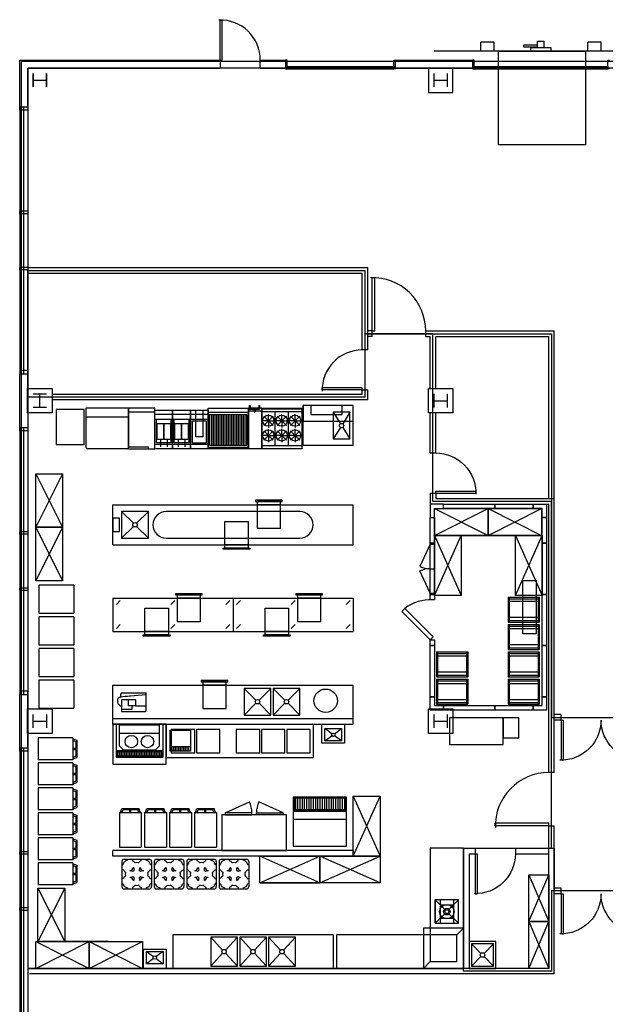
# Model space of a CAD drawing. Header units: inches. Extents: x -79 to 3853, y -268 to 2165.
# Tile 4 of 14: x -7 to 518, y 1244 to 2129. Entities that reach past the tile are written whole.
import ezdxf

# ---------------------------------------------------------------- set-up
doc = ezdxf.new("R2010")
doc.units = ezdxf.units.IN
doc.header["$MEASUREMENT"] = 0
doc.layers.get('0').update_dxf_attribs({"linetype": 'CONTINUOUS'})
for name, color, linetype in [('A-GLAZ', 8, 'CONTINUOUS'), ('A-WALL', 7, 'CONTINUOUS'), ('I-DOOR', 9, 'CONTINUOUS'), ('I-EQPM', 8, 'CONTINUOUS'), ('I-WALL', 8, 'CONTINUOUS'), ('S-COLS', 7, 'CONTINUOUS'), ('triGrossAreaLayer', 7, 'CONTINUOUS'), ('triLabelLayer', 7, 'CONTINUOUS'), ('triMeasuredGrossAreaLayer', 7, 'CONTINUOUS'), ('triSpaceLayer', 7, 'CONTINUOUS')]:
    doc.layers.add(name, color=color, linetype=linetype)
doc.styles.add('FDC_SPC', font='ROMANS.SHX', dxfattribs={"height": 12})

# ---------------------------------------------------------------- blocks, each defined once
blk = doc.blocks.new('OB-GRATE')
for q in [(1.76, 10.32), (6.01, 12.07), (10.25, 10.32), (0.01, 6.07), (1.76, 1.83), (12.01, 6.07), (6.01, 0.07), (10.25, 1.83)]:
    blk.add_line((6.01, 6.07), q)
blk = doc.blocks.new('B-610')
for p, q in [((3.04, 6.51), (3.79, 6.51)), ((3.04, 6.51), (3.04, 3.26)), ((3.04, 3.26), (7.34, 3.26)), ((3.79, 6.51), (3.79, 3.76)), ((3.79, 3.76), (11.54, 3.76)), ((7.34, 3.26), (7.34, 0.51)), ((7.34, 0.51), (7.99, 0.51)), ((7.99, 3.26), (7.99, 0.51)), ((7.99, 3.26), (12.29, 3.26)), ((11.54, 6.51), (11.54, 3.76)), ((11.54, 6.51), (12.29, 6.51)), ((12.29, 6.51), (12.29, 3.26))]:
    blk.add_line(p, q)
blk = doc.blocks.new('SPREADER')
for p, q in [((0, 0), (0, 36.875)), ((0, 36.875), (12, 36.875)), ((12, 36.875), (12, 0)), ((0, 34.25), (12, 34.25)), ((12, 0), (0, 0))]:
    blk.add_line(p, q)
blk = doc.blocks.new('60B')
for p, q in [((0, 0), (0, 36.625)), ((0, 36.625), (36, 36.625)), ((0, 36), (36, 36)), ((36, 36.625), (36, 0)), ((0, 33.625), (36, 33.625)), ((12, 3.125), (12, 33.625)), ((24, 3.125), (24, 33.625)), ((0, 3.125), (36, 3.125)), ((36, 0), (0, 0))]:
    blk.add_line(p, q)
for centre in [(6, 25.375), (18, 25.375), (30, 25.375), (6, 12.125), (18, 12.125), (30, 12.125)]:
    blk.add_circle(centre, 5.016)
blk = doc.blocks.new('23PANEL')
blk.add_lwpolyline([(0, 0), (0, 23), (4, 23), (4, 0)], close=True)
blk = doc.blocks.new('CORNER')
blk.add_lwpolyline([(0, 12), (4, 12), (4, 4), (12, 4), (12, 0), (0, 0), (0, 12)])
blk = doc.blocks.new('46PANEL')
blk.add_lwpolyline([(0, 0), (0, 46), (4, 46), (4, 0)], close=True)
blk = doc.blocks.new('SHELVING')
for p, q in [((0, 0), (12, 12)), ((0, 12), (12, 0))]:
    blk.add_line(p, q)
blk.add_lwpolyline([(0, 0), (0, 12), (12, 12), (12, 0)], close=True)
blk = doc.blocks.new('34PANEL')
blk.add_lwpolyline([(0, 0), (0, 4), (34.5, 4), (34.5, 0)], close=True)
blk = doc.blocks.new('RD78N')
for p, q in [((1, 0), (1, -28)), ((23.375, 0), (1, 0)), ((23.375, 0), (23.375, -28)), ((23.375, -1), (1, -1)), ((2.5, -1), (2.5, -27)), ((5, -27), (5, -1)), ((19.375, -27), (19.375, -1)), ((21.875, -1), (21.875, -27)), ((23.375, -27), (1, -27)), ((23.375, -28), (1, -28))]:
    blk.add_line(p, q)
blk = doc.blocks.new('BLOWCOIL')
blk.add_lwpolyline([(6, -24), (6, 24), (18, 24), (18, -24)], close=True)
blk = doc.blocks.new('DRAWER')
for points in [[(0, 21), (21, 21), (21, 0), (0, 0)], [(0, 0), (21, 0), (21, -3), (0, -3)], [(-1.5, -3), (22.5, -3), (22.5, -4), (-1.5, -4)]]:
    blk.add_lwpolyline(points, close=True)
blk = doc.blocks.new('46-36-R')
for points in [[(29, 0), (24, 0), (24, 4), (29, 4)], [(39.54, -25.46), (36.72, -22.63), (62.17, 2.83), (65, 0)], [(65, 4), (70, 4), (70, 0), (65, 0)]]:
    blk.add_lwpolyline(points, close=True)
blk.add_arc((65.13, -0.17), 36.22, 176.09882, 218.31185)
blk = doc.blocks.new('FRYDUMP')
for p, q in [((-16, 0), (0, 0)), ((-16, -35), (-16, 0)), ((0, 0), (0, -35)), ((0, -4), (-16, -4)), ((0, -8.5), (-16, -8.5)), ((0, -31), (-16, -31)), ((0, -35), (-16, -35))]:
    blk.add_line(p, q)
for points in [[(-11, -24), (-11, 0), (-5, 0), (-5, -24)], [(-14, -29.86), (-14, -9.86), (-2, -9.86), (-2, -29.86)]]:
    blk.add_lwpolyline(points, close=True)
blk = doc.blocks.new('BASKETS')
for p, q in [((-11, -26.35), (-11, -33.11)), ((-5, -26.35), (-5, -33.11))]:
    blk.add_line(p, q)
for points in [[(-14, -26.35), (-14, -12.2), (-8, -12.2), (-8, -26.35)], [(-8, -26.35), (-8, -12.2), (-2, -12.2), (-2, -26.35)]]:
    blk.add_lwpolyline(points, close=True)
blk = doc.blocks.new('24CGM200')
for p, q in [((0, 0), (0, 37)), ((0, 37), (23.62, 37)), ((23.62, 0), (23.62, 37)), ((0, 33.5), (23.62, 33.5)), ((0, 1.87), (18.11, 1.87)), ((0, 0), (23.62, 0)), ((18.11, 0), (18.11, 1.87))]:
    blk.add_line(p, q)
blk = doc.blocks.new('2FRYER')
for p, q in [((-32, 0), (-16, 0)), ((-32, -35), (-32, 0)), ((-16, 0), (0, 0)), ((-16, -35), (-16, 0)), ((-16, 0), (-16, -35)), ((0, 0), (0, -35)), ((-16, -4), (-32, -4)), ((-16, -8.5), (-32, -8.5)), ((-30.5, -29.5), (-30.5, -8.5)), ((-17.5, -8.5), (-17.5, -29.5)), ((0, -4), (-16, -4)), ((0, -8.5), (-16, -8.5)), ((-14.5, -29.5), (-14.5, -8.5)), ((-1.5, -8.5), (-1.5, -29.5)), ((-16, -31), (-32, -31)), ((-16, -35), (-32, -35)), ((-17.5, -29.5), (-30.5, -29.5)), ((0, -31), (-16, -31)), ((0, -35), (-16, -35)), ((-1.5, -29.5), (-14.5, -29.5))]:
    blk.add_line(p, q)
blk = doc.blocks.new('PORTPROF')
for p, q in [((25.19, 0), (0, 0)), ((0, 0), (0, -31.62)), ((25.19, -31.62), (25.19, 0)), ((25.19, -31.62), (0, -31.62))]:
    blk.add_line(p, q)
blk = doc.blocks.new('DFG-102')
for p, q in [((0.06, 1.06), (0.06, 36.94)), ((0.06, 36.94), (38.19, 36.94)), ((38.19, 36.94), (38.19, 1.06)), ((0.06, 28.81), (38.19, 28.81)), ((37.19, 0.06), (1.06, 0.06))]:
    blk.add_line(p, q)
for centre, start, end in [((1.06, 1.06), 180, 270), ((37.19, 1.06), 270, 0)]:
    blk.add_arc(centre, 1, start, end)
blk = doc.blocks.new('BRLRGRID')
for p, q in [((0.1, 27.93), (0.1, 0.21)), ((1.6, 27.93), (1.6, 0.21)), ((3.1, 27.93), (3.1, 0.21)), ((4.6, 27.93), (4.6, 0.21)), ((6.1, 27.93), (6.1, 0.21)), ((7.6, 27.93), (7.6, 0.21)), ((9.1, 27.93), (9.1, 0.21)), ((10.6, 27.93), (10.6, 0.21)), ((12.1, 27.93), (12.1, 0.21)), ((13.6, 27.93), (13.6, 0.21)), ((15.1, 27.93), (15.1, 0.21)), ((16.6, 27.93), (16.6, 0.21)), ((18.1, 27.93), (18.1, 0.21)), ((19.6, 27.93), (19.6, 0.21)), ((21.1, 27.93), (21.1, 0.21)), ((22.6, 27.93), (22.6, 0.21)), ((24.1, 27.93), (24.1, 0.21)), ((25.6, 27.93), (25.6, 0.21)), ((27.1, 27.93), (27.1, 0.21)), ((28.6, 27.93), (28.6, 0.21)), ((30.1, 27.93), (30.1, 0.21)), ((31.6, 27.93), (31.6, 0.21))]:
    blk.add_line(p, q)
blk = doc.blocks.new('BROILER')
for p, q in [((0, 0), (0, 36.62)), ((0, 36.62), (36, 36.62)), ((36, 36.62), (36, 0)), ((36, 32.75), (0, 32.75)), ((0, 1.71), (36, 1.71)), ((36, 0), (0, 0))]:
    blk.add_line(p, q)
blk.add_lwpolyline([(1.39, 3.2), (1.39, 30.92), (34.51, 30.92), (34.51, 3.2)], close=True)
blk = doc.blocks.new('303-6')
for radius in [6.5, 1.75]:
    blk.add_circle((0, 0), radius)
blk = doc.blocks.new('HANDSINK')
for points in [[(0, -17.125), (0, 0), (20.375, 0), (20.375, -17.125)], [(2.6875, -15.125), (2.6875, -4.125), (17.6875, -4.125), (17.6875, -15.125)]]:
    blk.add_lwpolyline(points, close=True)
blk = doc.blocks.new('PCD11A')
for p, q in [((2, 0), (24.62, 0)), ((0, -2), (0, -24.62)), ((0, -4.93), (0.94, -4.93)), ((4.93, -0.94), (4.93, 0)), ((9.43, -1.31), (9.43, 0)), ((11.99, -3.31), (11.73, -3.31)), ((14.89, -3.31), (14.63, -3.31)), ((17.19, -1.31), (17.19, 0)), ((21.69, -0.94), (21.69, 0)), ((26.62, -4.93), (25.68, -4.93)), ((26.62, -2), (26.62, -24.62)), ((1.31, -9.43), (0, -9.43)), ((1.31, -17.19), (0, -17.19)), ((3.31, -11.73), (3.31, -11.99)), ((3.31, -14.63), (3.31, -14.89)), ((9.77, -10.99), (10.98, -9.77)), ((9.78, -15.64), (10.98, -16.86)), ((16.84, -15.64), (15.64, -16.86)), ((16.85, -10.99), (15.65, -9.77)), ((23.31, -11.73), (23.31, -11.99)), ((23.31, -14.63), (23.31, -14.89)), ((25.32, -9.43), (26.62, -9.43)), ((25.32, -17.19), (26.62, -17.19)), ((0, -21.69), (0.94, -21.69)), ((4.93, -25.68), (4.93, -26.62)), ((9.43, -25.32), (9.43, -26.62)), ((11.99, -23.31), (11.73, -23.31)), ((14.89, -23.31), (14.63, -23.31)), ((17.19, -25.32), (17.19, -26.62)), ((21.69, -25.68), (21.69, -26.62)), ((26.62, -21.69), (25.68, -21.69)), ((2, -26.62), (24.62, -26.62))]:
    blk.add_line(p, q)
for centre, radius, start, end in [((2, -2), 2, 90, 180), ((24.62, -2), 2, 0, 90), ((6.73, -6.73), 6.06, 148.90558, 162.75204), ((3.9, -3.9), 2.38, 97.27198, 172.72802), ((6.73, -6.73), 6.06, 107.24796, 121.09442), ((7.1, -7.1), 3, 278.16027, 351.9213), ((6.73, -6.73), 6.06, 34.32138, 63.50839), ((10.64, -4.57), 3, 259.17706, 269.91949), ((13.31, -8.31), 2.75, 164.80404, 212.13104), ((13.31, -6.82), 3.75, 69.40066, 110.59934), ((19.9, -6.73), 6.06, 116.49161, 145.67862), ((13.32, -8.31), 2.75, 327.86896, 15.19596), ((15.99, -4.57), 3, 270.08051, 280.82294), ((19.52, -7.1), 3, 188.0787, 261.83973), ((19.9, -6.73), 6.06, 58.90558, 72.75204), ((22.72, -3.9), 2.38, 7.27198, 82.72802), ((19.9, -6.73), 6.06, 17.24796, 31.09442), ((6.73, -6.73), 6.06, 206.49161, 235.67862), ((6.73, -19.9), 6.06, 124.32138, 153.50839), ((6.82, -13.31), 3.75, 159.40066, 200.59934), ((4.58, -10.63), 3, 359.91949, 10.66192), ((4.58, -15.99), 3, 349.25757, 0), ((7.1, -19.52), 3, 7.99818, 81.75922), ((8.27, -13.29), 2.75, 56.97127, 104.58953), ((8.28, -13.33), 2.75, 255.32996, 302.94822), ((13.31, -18.32), 2.75, 147.78844, 195.11545), ((13.31, -18.33), 2.75, 344.96506, 32.29207), ((19.52, -19.52), 3, 98.32129, 172.08233), ((18.34, -13.33), 2.75, 237.1323, 284.75055), ((18.35, -13.29), 2.75, 75.41047, 123.02873), ((22.04, -15.98), 3, 180.08051, 190.82294), ((22.05, -10.63), 3, 169.33808, 180.08051), ((19.9, -6.73), 6.06, 304.32138, 333.50839), ((19.8, -13.31), 3.75, 339.40066, 20.59934), ((19.9, -19.9), 6.06, 26.49161, 55.67862), ((2, -24.62), 2, 180, 270), ((2, -24.62), 2, 180, 270), ((6.73, -19.9), 6.06, 197.24796, 211.09442), ((3.9, -22.72), 2.38, 187.27198, 262.72802), ((6.73, -19.9), 6.06, 238.90558, 252.75204), ((6.73, -19.9), 6.06, 296.49161, 325.67862), ((10.63, -22.05), 3, 90, 100.74243), ((13.31, -19.8), 3.75, 249.40066, 290.59934), ((19.9, -19.9), 6.06, 214.32138, 243.50839), ((16, -22.05), 3, 79.33808, 90.08051), ((19.9, -19.9), 6.06, 287.24796, 301.09442), ((22.72, -22.72), 2.38, 277.27198, 352.72802), ((24.62, -24.62), 2, 270, 0), ((24.62, -24.62), 2, 270, 0), ((24.62, -24.62), 2, 270, 0), ((19.9, -19.9), 6.06, 328.90558, 342.75204)]:
    blk.add_arc(centre, radius, start, end)
blk = doc.blocks.new('JUICE')
for p, q in [((0, 0), (0, 19)), ((0, 19), (18, 19)), ((18, 19), (18, 0)), ((18, 4), (0, 4)), ((18, 0), (0, 0))]:
    blk.add_line(p, q)
blk = doc.blocks.new('CBS62H')
for p, q in [((36.07, 0), (0, 0)), ((0, -18.32), (0, 0)), ((36.07, -7.38), (0, -7.38)), ((36.07, -18.32), (36.07, 0)), ((3.56, -21.89), (0, -18.32)), ((3.56, -21.89), (32.51, -21.89)), ((32.51, -21.89), (36.07, -18.32))]:
    blk.add_line(p, q)
for centre in [(10.82, -14.63), (25.26, -14.63)]:
    blk.add_circle(centre, 5.6)
blk = doc.blocks.new('1830CART')
for p, q in [((3.69, -19.69), (3.69, 0)), ((3.69, 0), (34.74, 0)), ((34.74, -19.69), (34.74, 0)), ((3.69, -0.87), (0, -2.15)), ((0, -17.54), (0, -2.15)), ((3.69, -2.33), (1, -3.26)), ((1, -9.34), (1, -3.26)), ((3.69, -18.81), (0, -17.54)), ((3.69, -9.34), (1, -9.34)), ((1, -16.43), (1, -10.34)), ((3.69, -10.34), (1, -10.34)), ((3.69, -17.36), (1, -16.43)), ((3.69, -19.69), (34.74, -19.69))]:
    blk.add_line(p, q)
blk = doc.blocks.new('1712')
for p, q in [((11.52, 1.61), (11.97, 1.61)), ((11.55, 1.61), (11.97, 1.61)), ((11.55, 1.61), (11.55, -0.04)), ((13.68, 3.39), (11.97, 1.61)), ((14.87, 3.64), (13.68, 3.39)), ((14.87, 3.64), (14.32, 3.53)), ((15.42, 3.69), (14.87, 3.64)), ((15.42, 3.69), (14.87, 3.64)), ((16.17, 3.69), (15.42, 3.69)), ((16.17, 3.69), (15.42, 3.69)), ((16.91, 3.6), (16.17, 3.69)), ((16.91, 3.6), (16.17, 3.69)), ((17.33, 3.49), (16.91, 3.6)), ((17.33, 3.49), (16.91, 3.6)), ((17.72, 3.34), (17.33, 3.49)), ((17.72, 3.34), (17.33, 3.49)), ((18.08, 3.13), (17.72, 3.34)), ((18.08, 3.13), (17.72, 3.34)), ((18.54, 2.64), (18.08, 3.13)), ((18.54, 2.64), (18.08, 3.13)), ((18.87, 2.01), (18.54, 2.64)), ((18.87, 2.01), (18.54, 2.64)), ((19.03, 1.51), (18.87, 2.01)), ((19.03, 1.51), (18.87, 2.01)), ((19.13, 1), (19.03, 1.51)), ((19.13, 1), (19.03, 1.51)), ((19.21, 0.49), (19.13, 1)), ((19.21, 0.49), (19.13, 1)), ((19.18, 0.73), (21.96, 0.73)), ((19.18, 0.73), (21.96, 0.73)), ((19.47, -1.27), (19.21, 0.49)), ((19.47, -1.27), (19.21, 0.49)), ((16.82, -0.04), (6.46, -0.04)), ((6.46, -0.04), (6.46, -21.52)), ((6.46, -6.35), (6.46, -21.52)), ((8.57, -0.04), (8.57, -9.4)), ((11.54, -6.2), (16.82, -6.2)), ((11.54, -12.81), (11.54, -6.2)), ((16.82, -12.81), (16.82, -0.04)), ((19.73, -3.27), (19.47, -1.27)), ((19.73, -3.27), (19.47, -1.27)), ((19.96, -5.27), (19.73, -3.27)), ((19.96, -5.27), (19.73, -3.27)), ((20.17, -7.27), (19.96, -5.27)), ((20.17, -7.27), (19.96, -5.27)), ((20.23, -7.96), (20.17, -7.27)), ((20.23, -7.96), (20.17, -7.27)), ((20.47, -11.19), (20.23, -7.96)), ((21.3, -22.03), (20.23, -7.96)), ((23.08, -0.4), (23.08, -22.03)), ((8.57, -9.4), (11.54, -9.4)), ((11.54, -12.81), (16.82, -12.81)), ((11.54, -12.81), (11.54, -21.68)), ((11.54, -12.81), (11.54, -22.03)), ((6.96, -22.03), (22.96, -22.03)), ((6.96, -22.03), (23.08, -22.03))]:
    blk.add_line(p, q)
for centre, radius, start, end in [((21.96, -0.4), 1.12, 0, 90), ((21.96, -0.4), 1.12, 0, 90), ((6.96, -21.52), 0.504, 180, 270), ((6.96, -21.52), 0.504, 180, 270)]:
    blk.add_arc(centre, radius, start, end)
blk = doc.blocks.new('DR1H90')
for p, q in [((-0.5, 0), (-0.5, 1)), ((-0.5, 1), (-0.45, 1)), ((-0.45, 0), (-0.45, 1)), ((-0.5, 0), (-0.45, 0))]:
    blk.add_line(p, q)
blk.add_arc((-0.5, 0), 1, 0, 91.707)
blk = doc.blocks.new('DR2H90')
for p, q in [((-0.5, 0), (-0.5, 0.5)), ((-0.484375, 0.5), (-0.475, 0.5)), ((-0.475, 0), (-0.475, 0.5)), ((0.475, 0), (0.475, 0.5)), ((0.484375, 0.5), (0.475, 0.5)), ((0.5, 0), (0.5, 0.5)), ((-0.5, 0), (-0.475, 0)), ((0.5, 0), (0.475, 0))]:
    blk.add_line(p, q)
for centre, start, end in [((-0.5, 0), 0, 91.7069849), ((0.5, 0), 88.2930151, 180)]:
    blk.add_arc(centre, 0.5, start, end)
blk = doc.blocks.new('TRUCKRST')
for p, q in [((-3, -6), (-3, 0)), ((-3, 0), (3, 0)), ((3, -6), (3, 0)), ((-3, -3.69), (-15.67, -3.69)), ((-15.67, -3.69), (-15.67, -5.25)), ((-15.67, -5.25), (-3, -5.25)), ((9, -6), (-9, -6)), ((-9, -9.02), (-9, -6)), ((9, -9.02), (9, -6))]:
    blk.add_line(p, q)
blk = doc.blocks.new('WINDQF')
for p, q in [((-0.5, 0), (0.5, 0)), ((0.5, -0.5), (-0.5, -0.5)), ((-0.5, -1), (0.5, -1))]:
    blk.add_line(p, q)
blk = doc.blocks.new('DR_G2')
for p, q in [((-0.5, 0), (0.5, 0)), ((-0.5, -1.5), (-0.5, 0)), ((0.5, -1.5), (0.5, 0)), ((-0.5, -1.5), (0.5, -1.5))]:
    blk.add_line(p, q)
blk = doc.blocks.new('ABWD_OH120114')
for p, q in [((-123, 0), (-121.5, 0)), ((-121.5, 0, -8), (-123, 0, -8)), ((-121.5, 0), (-121.5, 0, -8)), ((0, 0), (-1.5, 0)), ((-1.5, 0), (-1.5, 0, -8)), ((-1.5, 0, -8), (0, 0, -8))]:
    blk.add_line(p, q)
at = {"extrusion": (0, -1, 0), "xscale": -120, "yscale": 1.5}
blk.add_blockref('DR_G2', (-61.5, 0), dxfattribs=at)
blk = doc.blocks.new('ABWD_OH120114_6030')
at = {"xscale": -1, "zscale": -1}
blk.add_blockref('ABWD_OH120114', (-61.5, 0, -8), dxfattribs=at)
blk = doc.blocks.new('ABWD_OH96114')
for p, q in [((-99, 0), (-97.5, 0)), ((-97.5, 0, -8), (-99, 0, -8)), ((-97.5, 0), (-97.5, 0, -8)), ((0, 0), (-1.5, 0)), ((-1.5, 0), (-1.5, 0, -8)), ((-1.5, 0, -8), (0, 0, -8))]:
    blk.add_line(p, q)
at = {"extrusion": (0, -1, 0), "xscale": -96, "yscale": 1.5}
blk.add_blockref('DR_G2', (-49.5, 0), dxfattribs=at)
blk = doc.blocks.new('ABWD_OH96114_6077')
at = {"xscale": -1, "zscale": -1}
blk.add_blockref('ABWD_OH96114', (-49.5, 0, -8), dxfattribs=at)

msp = doc.modelspace()

# ---------------------------------------------------------------- linework, layer by layer
at = {"layer": 'A-GLAZ', "flags": 128}
for points in [[(-7.38, 2047.62), (-7.38, 2050.62), (0, 2050.62), (0, 2047.62)], [(-7.38, 1954.62), (-7.38, 1957.12), (0, 1957.12), (0, 1954.62)], [(-7.38, 1904.12), (-7.38, 1906.62), (0, 1906.62), (0, 1904.12)], [(-7.38, 1813.62), (-7.38, 1810.62), (0, 1810.62), (0, 1813.62)], [(-7.38, 1759.62), (-7.38, 1762.62), (0, 1762.62), (0, 1759.62)], [(-7.38, 1666.62), (-7.38, 1669.12), (0, 1669.12), (0, 1666.62)], [(-7.38, 1616.12), (-7.38, 1618.62), (0, 1618.62), (0, 1616.12)], [(-7.38, 1525.62), (-7.38, 1522.62), (0, 1522.62), (0, 1525.62)], [(-7.38, 1471.62), (-7.38, 1474.62), (0, 1474.62), (0, 1471.62)], [(-7.38, 1379.16), (-7.38, 1381.66), (0, 1381.66), (0, 1379.16)], [(-7.38, 1328.66), (-7.38, 1331.16), (0, 1331.16), (0, 1328.66)]]:
    msp.add_lwpolyline(points, close=True, dxfattribs=at)
at = {"layer": 'A-WALL'}
for p, q in [((-7.38, 2092.62), (172.62, 2092.62)), ((-7.38, 2050.62), (-7.38, 2092.62)), ((172.62, 2092.62), (172.62, 2085.25)), ((208.62, 2092.62), (231.12, 2092.62)), ((208.62, 2085.25), (208.62, 2092.62)), ((231.12, 2092.62), (231.12, 2085.25)), ((330.12, 2092.62), (399.12, 2092.62)), ((330.12, 2085.25), (330.12, 2092.62)), ((399.12, 2092.62), (399.12, 2085.25)), ((0, 2050.62), (0, 2085.25)), ((0, 2085.25), (172.62, 2085.25)), ((208.62, 2085.25), (231.12, 2085.25)), ((330.12, 2085.25), (399.12, 2085.25)), ((-7.38, 1762.62), (-7.38, 1810.62)), ((0, 1810.62), (0, 1762.62)), ((-7.38, 1474.62), (-7.38, 1522.62)), ((0, 1474.62), (0, 1522.62))]:
    msp.add_line(p, q, dxfattribs=at)
at = {"layer": 'I-DOOR'}
for p, q in [((406.62, 2100.62), (406.62, 2108.62)), ((418.62, 2108.62), (406.62, 2108.62)), ((418.62, 2100.62), (418.62, 2108.62)), ((502.62, 2100.62), (502.62, 2108.62)), ((514.62, 2108.62), (502.62, 2108.62)), ((514.62, 2100.62), (514.62, 2108.62)), ((556.62, 2100.62), (364.62, 2100.62))]:
    msp.add_line(p, q, dxfattribs=at)
msp.add_lwpolyline([(500.52, 2100.62), (500.52, 2016.62), (422.52, 2016.62), (422.52, 2100.62)], close=True, dxfattribs=at)
at = {"layer": 'I-EQPM'}
for p, q in [((247.12, 1746.23), (247.12, 1782.23)), ((292.12, 1746.23), (292.12, 1782.23)), ((274.12, 1776.23), (280.57, 1765.93)), ((289.12, 1776.23), (282.68, 1765.93)), ((280.57, 1762.54), (274.12, 1752.23)), ((282.68, 1762.54), (289.12, 1752.23)), ((292.12, 1746.23), (247.12, 1746.23)), ((76.13, 1657.13), (76.13, 1693.13)), ((76.13, 1693.13), (292.12, 1693.13)), ((292.12, 1657.13), (292.12, 1693.13)), ((84.13, 1687.12), (94.71, 1676.54)), ((108.13, 1687.12), (97.54, 1676.54)), ((31, 1672.9), (31, 1624.9)), ((94.71, 1673.71), (84.13, 1663.12)), ((97.54, 1673.71), (108.13, 1663.12)), ((389.12, 1665.62), (437.12, 1665.62)), ((76.13, 1657.13), (292.12, 1657.13)), ((361.12, 1657.62), (351.95, 1637.63)), ((361.12, 1657.62), (365.12, 1657.62)), ((361.12, 1613.62), (351.95, 1633.62)), ((361.12, 1635.62), (365.12, 1635.62)), ((361.12, 1613.62), (365.12, 1613.62)), ((76.13, 1609.13), (76.13, 1579.13)), ((76.13, 1609.13), (292.12, 1609.13)), ((79.4, 1603.44), (82.94, 1606.98)), ((128.34, 1603.44), (131.88, 1606.98)), ((177.67, 1603.44), (181.2, 1606.98)), ((184.13, 1609.13), (184.13, 1579.13)), ((187.4, 1603.44), (190.94, 1606.98)), ((236.34, 1603.44), (239.88, 1606.98)), ((285.67, 1603.44), (289.2, 1606.98)), ((292.12, 1609.13), (292.12, 1579.13)), ((79.4, 1581.86), (82.94, 1585.4)), ((128.34, 1581.86), (131.88, 1585.4)), ((177.67, 1581.86), (181.2, 1585.4)), ((187.4, 1581.86), (190.94, 1585.4)), ((236.34, 1581.86), (239.88, 1585.4)), ((285.67, 1581.86), (289.2, 1585.4)), ((76.13, 1579.13), (292.12, 1579.13)), ((76.13, 1531.13), (292.12, 1531.13)), ((76.13, 1501.13), (76.13, 1531.13)), ((292.12, 1501.13), (292.12, 1531.13)), ((194.13, 1528.12), (204.71, 1517.54)), ((218.13, 1528.12), (207.54, 1517.54)), ((220.13, 1528.12), (230.71, 1517.54)), ((244.13, 1528.12), (233.54, 1517.54)), ((204.71, 1514.71), (194.13, 1504.12)), ((207.54, 1514.71), (218.13, 1504.12)), ((230.71, 1514.71), (220.13, 1504.12)), ((233.54, 1514.71), (244.13, 1504.12)), ((79.13, 1496.12), (79.13, 1466.13)), ((121.13, 1496.12), (121.13, 1466.13)), ((124.12, 1496.12), (124.12, 1466.13)), ((256.13, 1496.12), (256.13, 1466.13)), ((272.92, 1487.39), (266.63, 1492)), ((275.33, 1487.39), (281.62, 1492)), ((266.63, 1481), (272.92, 1485.61)), ((281.62, 1481), (275.33, 1485.61)), ((121.13, 1472.13), (79.13, 1472.13)), ((120.13, 1471.13), (80.13, 1471.13)), ((80.13, 1471.13), (80.13, 1467.13)), ((80.63, 1471.13), (80.63, 1467.13)), ((82.13, 1471.13), (82.13, 1467.13)), ((83.63, 1471.13), (83.63, 1467.13)), ((85.13, 1471.13), (85.13, 1467.13)), ((86.63, 1471.13), (86.63, 1467.13)), ((88.13, 1471.13), (88.13, 1467.13)), ((89.63, 1471.13), (89.63, 1467.13)), ((91.13, 1471.13), (91.13, 1467.13)), ((92.63, 1471.13), (92.63, 1467.13)), ((94.13, 1471.13), (94.13, 1467.13)), ((95.63, 1471.13), (95.63, 1467.13)), ((97.13, 1471.13), (97.13, 1467.13)), ((98.63, 1471.13), (98.63, 1467.13)), ((100.13, 1471.13), (100.13, 1467.13)), ((101.63, 1471.13), (101.63, 1467.13)), ((103.13, 1471.13), (103.13, 1467.13)), ((104.63, 1471.13), (104.63, 1467.13)), ((106.13, 1471.13), (106.13, 1467.13)), ((107.63, 1471.13), (107.63, 1467.13)), ((109.13, 1471.13), (109.13, 1467.13)), ((110.63, 1471.13), (110.63, 1467.13)), ((112.13, 1471.13), (112.13, 1467.13)), ((113.63, 1471.13), (113.63, 1467.13)), ((115.13, 1471.13), (115.13, 1467.13)), ((116.63, 1471.13), (116.63, 1467.13)), ((118.13, 1471.13), (118.13, 1467.13)), ((119.63, 1471.13), (119.63, 1467.13)), ((120.13, 1471.13), (120.13, 1467.13)), ((129.32, 1475.73), (129.32, 1471.73)), ((130.82, 1475.73), (130.82, 1471.73)), ((132.32, 1475.73), (132.32, 1471.73)), ((133.82, 1475.73), (133.82, 1471.73)), ((135.32, 1475.73), (135.32, 1471.73)), ((136.82, 1475.73), (136.82, 1471.73)), ((138.32, 1475.73), (138.32, 1471.73)), ((139.82, 1475.73), (139.82, 1471.73)), ((141.32, 1475.73), (141.32, 1471.73)), ((142.82, 1475.73), (142.82, 1471.73)), ((144.32, 1475.73), (144.32, 1471.73)), ((121.13, 1466.13), (79.13, 1466.13)), ((120.13, 1467.13), (80.13, 1467.13)), ((124.12, 1466.13), (256.13, 1466.13)), ((177.09, 1416.39), (198.98, 1426.23)), ((229.16, 1416.39), (207.27, 1426.23)), ((240.12, 1429.39), (240.12, 1419.39)), ((242.13, 1429.39), (242.13, 1419.39)), ((244.13, 1429.39), (244.13, 1419.39)), ((246.13, 1429.39), (246.13, 1419.39)), ((248.13, 1429.39), (248.13, 1419.39)), ((250.13, 1429.39), (250.13, 1419.39)), ((252.13, 1429.39), (252.13, 1419.39)), ((254.13, 1429.39), (254.13, 1419.39)), ((256.13, 1429.39), (256.13, 1419.39)), ((258.13, 1429.39), (258.13, 1419.39)), ((260.13, 1429.39), (260.13, 1419.39)), ((262.13, 1429.39), (262.13, 1419.39)), ((264.13, 1429.39), (264.13, 1419.39)), ((266.13, 1429.39), (266.13, 1419.39)), ((268.13, 1429.39), (268.13, 1419.39)), ((270.13, 1429.39), (270.13, 1419.39)), ((272.13, 1429.39), (272.13, 1419.39)), ((274.12, 1429.39), (274.12, 1419.39)), ((276.13, 1429.39), (276.13, 1419.39)), ((278.13, 1429.39), (278.13, 1419.39)), ((280.13, 1429.39), (280.13, 1419.39)), ((282.13, 1429.39), (282.13, 1419.39)), ((284.13, 1429.39), (284.13, 1419.39)), ((316.13, 1404.39), (316.13, 1353.39)), ((391.12, 1384.62), (361.12, 1384.62)), ((361.12, 1384.62), (361.12, 1306.62)), ((208.13, 1353.39), (262.13, 1353.39)), ((365.62, 1338.06), (374, 1329.68)), ((365.62, 1317.06), (365.62, 1338.06)), ((370.12, 1338.06), (370.12, 1317.06)), ((386.62, 1338.06), (378.25, 1329.68)), ((382.12, 1338.06), (382.12, 1317.06)), ((449.63, 1297.62), (449.63, 1339.62)), ((370.12, 1333.56), (382.12, 1333.56)), ((374, 1325.44), (365.62, 1317.06)), ((370.12, 1321.56), (382.12, 1321.56)), ((378.25, 1325.44), (386.62, 1317.06)), ((385.12, 1306.62), (391.12, 1312.62)), ((72, 1300.62), (24, 1300.62)), ((130.12, 1306.62), (130.12, 1276.62)), ((274.12, 1306.62), (130.12, 1306.62)), ((164.12, 1304.62), (174.77, 1293.09)), ((188.12, 1304.62), (177.48, 1293.09)), ((190.12, 1304.62), (200.77, 1293.09)), ((214.12, 1304.62), (203.48, 1293.09)), ((216.12, 1304.62), (226.77, 1293.09)), ((240.12, 1304.62), (229.48, 1293.09)), ((274.12, 1306.62), (274.12, 1276.62)), ((361.12, 1306.62), (277.12, 1306.62)), ((277.12, 1306.62), (277.12, 1276.62)), ((106.44, 1291.75), (112.73, 1287.14)), ((121.44, 1291.75), (115.15, 1287.14)), ((398.12, 1298.62), (406.71, 1290.04)), ((418.13, 1298.62), (409.54, 1290.04)), ((112.73, 1285.36), (106.44, 1280.75)), ((115.15, 1285.36), (121.44, 1280.75)), ((174.77, 1290.15), (164.12, 1278.62)), ((177.48, 1290.15), (188.12, 1278.62)), ((200.77, 1290.15), (190.12, 1278.62)), ((203.48, 1290.15), (214.12, 1278.62)), ((226.77, 1290.15), (216.12, 1278.62)), ((229.48, 1290.15), (240.12, 1278.62)), ((406.71, 1287.21), (398.12, 1278.62)), ((409.54, 1287.21), (418.13, 1278.62)), ((361.12, 1282.62), (355.13, 1276.62))]:
    msp.add_line(p, q, dxfattribs=at)
for points in [[(247.12, 1768.23), (292.12, 1768.23), (292.12, 1782.23), (247.12, 1782.23)], [(254.03, 1774.23), (282.03, 1774.23), (282.03, 1782.23), (254.03, 1782.23)], [(274.12, 1752.23), (289.12, 1752.23), (289.12, 1776.23), (274.12, 1776.23)], [(76.13, 1669.12), (82.13, 1669.12), (82.13, 1681.12), (76.13, 1681.12)], [(84.13, 1663.12), (108.13, 1663.12), (108.13, 1687.12), (84.13, 1687.12)], [(194.13, 1504.12), (218.13, 1504.12), (218.13, 1528.12), (194.13, 1528.12)], [(220.13, 1504.12), (244.13, 1504.12), (244.13, 1528.12), (220.13, 1528.12)], [(76.13, 1460.12), (124.12, 1460.12), (124.12, 1496.12), (76.13, 1496.12)], [(378.62, 1477.62), (426.62, 1477.62), (426.62, 1501.62), (378.62, 1501.62)], [(426.62, 1483.62), (440.62, 1483.62), (440.62, 1501.62), (426.62, 1501.62)], [(128.74, 1470.16), (149.74, 1470.16), (149.74, 1491.16), (128.74, 1491.16)], [(151.24, 1470.16), (172.24, 1470.16), (172.24, 1491.16), (151.24, 1491.16)], [(187.1, 1470.16), (208.1, 1470.16), (208.1, 1491.16), (187.1, 1491.16)], [(209.6, 1470.16), (230.6, 1470.16), (230.6, 1491.16), (209.6, 1491.16)], [(232.34, 1470.16), (253.34, 1470.16), (253.34, 1491.16), (232.34, 1491.16)], [(238.13, 1418.39), (286.13, 1418.39), (286.13, 1430.39), (238.13, 1430.39)], [(239.13, 1419.39), (285.13, 1419.39), (285.13, 1429.39), (239.13, 1429.39)], [(177.09, 1414.39), (201.09, 1414.39), (201.09, 1416.39), (177.09, 1416.39)], [(229.16, 1414.39), (205.16, 1414.39), (205.16, 1416.39), (229.16, 1416.39)], [(238.13, 1386.39), (286.13, 1386.39), (286.13, 1417.39), (238.13, 1417.39)], [(174.13, 1382.39), (232.13, 1382.39), (232.13, 1414.39), (174.13, 1414.39)], [(238.13, 1386.39), (286.13, 1386.39), (286.13, 1410.39), (238.13, 1410.39)], [(365.62, 1317.06), (386.62, 1317.06), (386.62, 1338.06), (365.62, 1338.06)], [(355.13, 1276.62), (391.12, 1276.62), (391.12, 1312.62), (355.13, 1312.62)], [(164.12, 1278.62), (188.12, 1278.62), (188.12, 1304.62), (164.12, 1304.62)], [(190.12, 1278.62), (214.12, 1278.62), (214.12, 1304.62), (190.12, 1304.62)], [(216.12, 1278.62), (240.12, 1278.62), (240.12, 1304.62), (216.12, 1304.62)], [(361.12, 1282.62), (385.12, 1282.62), (385.12, 1306.62), (361.12, 1306.62)], [(396.12, 1276.62), (420.13, 1276.62), (420.13, 1300.62), (396.12, 1300.62)], [(398.12, 1278.62), (418.13, 1278.62), (418.13, 1298.62), (398.12, 1298.62)]]:
    msp.add_lwpolyline(points, close=True, dxfattribs=at)
msp.add_lwpolyline([(124.12, 1663.12), (244.13, 1663.12, 0.414214), (256.13, 1675.12), (256.13, 1675.12, 0.414214), (244.13, 1687.12), (124.12, 1687.12, 0.414214), (112.13, 1675.12), (112.13, 1675.12, 0.414214)], format="xyb", close=True, dxfattribs=at)
for centre, radius in [((281.62, 1764.23), 2), ((96.13, 1675.12), 2), ((267.31, 1517.05), 10.5), ((206.13, 1516.13), 2), ((232.13, 1516.13), 2), ((274.12, 1486.5), 1.5), ((376.12, 1327.56), 3), ((176.12, 1291.62), 2), ((202.12, 1291.62), 2), ((228.12, 1291.62), 2), ((113.94, 1286.25), 1.5), ((408.12, 1288.62), 2)]:
    msp.add_circle(centre, radius, dxfattribs=at)
for centre, radius, start, end in [((361.12, 1657.62), 22, 245.36206, 270), ((361.12, 1613.62), 22, 90, 114.63794), ((177.09, 1416.39), 24, 0, 24.20318), ((229.16, 1416.39), 24, 155.79682, 180)]:
    msp.add_arc(centre, radius, start, end, dxfattribs=at)
at = {"layer": 'I-WALL'}
for p, q in [((0, 1906.12), (0, 1901.12)), ((0, 1906.12), (305.14, 1906.12)), ((305.14, 1832.23), (305.14, 1906.12)), ((0, 1901.12), (300.14, 1901.12)), ((300.14, 1832.23), (300.14, 1901.12)), ((309.14, 1849.23), (305.14, 1849.23)), ((309.14, 1844.23), (309.14, 1849.23)), ((357.13, 1849.23), (472.62, 1849.23)), ((357.13, 1844.23), (357.13, 1849.23)), ((472.62, 1452.56), (472.62, 1849.23)), ((309.14, 1844.23), (305.14, 1844.23)), ((357.13, 1844.23), (361.12, 1844.23)), ((361.12, 1797.62), (361.12, 1844.23)), ((366.12, 1797.62), (366.12, 1844.23)), ((366.12, 1844.23), (467.62, 1844.23)), ((467.62, 1698.62), (467.62, 1844.23)), ((305.14, 1832.23), (300.14, 1832.23)), ((300.14, 1792.23), (300.14, 1796.23)), ((300.14, 1796.23), (305.14, 1796.23)), ((305.14, 1787.23), (305.14, 1796.23)), ((300.14, 1792.23), (21.62, 1792.23)), ((305.14, 1787.23), (21.62, 1787.23)), ((361.12, 1739.62), (361.12, 1775.62)), ((366.12, 1739.62), (366.12, 1775.62)), ((361.12, 1739.62), (366.12, 1739.62)), ((361.12, 1703.62), (361.12, 1693.62)), ((361.12, 1703.62), (366.12, 1703.62)), ((366.12, 1703.62), (366.12, 1698.62)), ((366.12, 1698.62), (472.62, 1698.62)), ((465.62, 1693.62), (467.62, 1693.62)), ((467.62, 1452.56), (467.62, 1693.62)), ((478.63, 1504.62), (472.62, 1504.62)), ((478.63, 1499.62), (478.63, 1504.62)), ((76.13, 1496.12), (76.13, 1501.13)), ((76.13, 1501.13), (292.12, 1501.13)), ((76.13, 1496.12), (292.12, 1496.12)), ((292.12, 1496.12), (292.12, 1501.13)), ((478.63, 1499.62), (472.62, 1499.62)), ((472.62, 1452.56), (467.62, 1452.56)), ((467.62, 1276.62), (467.62, 1404.58)), ((467.62, 1404.58), (472.62, 1404.58)), ((472.62, 1271.62), (472.62, 1404.58)), ((76.13, 1377.39), (76.13, 1382.39)), ((292.12, 1382.39), (76.13, 1382.39)), ((292.12, 1382.39), (292.12, 1377.39)), ((391.12, 1384.62), (401.63, 1384.62)), ((391.12, 1384.62), (391.12, 1276.62)), ((401.63, 1384.62), (401.63, 1379.62)), ((437.62, 1384.62), (437.62, 1379.62)), ((437.62, 1384.62), (467.62, 1384.62)), ((292.12, 1377.39), (76.13, 1377.39)), ((396.12, 1379.62), (401.63, 1379.62)), ((396.12, 1379.62), (396.12, 1276.62)), ((437.62, 1379.62), (467.62, 1379.62)), ((478.63, 1348.62), (472.62, 1348.62)), ((478.63, 1343.62), (478.63, 1348.62)), ((478.63, 1343.62), (472.62, 1343.62)), ((467.62, 1276.62), (1.42, 1276.62)), ((472.62, 1271.62), (1.42, 1271.62))]:
    msp.add_line(p, q, dxfattribs=at)
at = {"layer": 'S-COLS', "flags": 128}
for points in [[(4.62, 2080.62), (4.62, 2068.62)], [(4.62, 2068.62), (4.62, 2080.62)], [(16.62, 2080.62), (16.62, 2068.62)], [(16.62, 2068.62), (16.62, 2080.62)], [(364.62, 2068.62), (364.62, 2080.62)], [(376.62, 2068.62), (376.62, 2080.62)], [(4.62, 2074.62), (16.62, 2074.62)], [(4.62, 2074.62), (16.62, 2074.62)], [(364.62, 2074.62), (376.62, 2074.62)], [(4.62, 1792.62), (16.62, 1792.62)], [(10.62, 1780.62), (10.62, 1792.62)], [(364.62, 1780.62), (364.62, 1792.62)], [(376.62, 1780.62), (376.62, 1792.62)], [(16.62, 1780.62), (4.62, 1780.62)], [(364.62, 1786.62), (376.62, 1786.62)], [(4.62, 1492.62), (4.62, 1504.62)], [(16.62, 1504.62), (16.62, 1492.62)], [(364.62, 1492.62), (364.62, 1504.62)], [(376.62, 1492.62), (376.62, 1504.62)], [(4.62, 1498.62), (16.62, 1498.62)], [(364.62, 1498.62), (376.62, 1498.62)]]:
    msp.add_lwpolyline(points, dxfattribs=at)
at = {"layer": 'S-COLS'}
for points in [[(359.62, 2063.62), (381.62, 2063.62), (381.62, 2085.25), (359.62, 2085.25)], [(21.62, 1775.62), (-0.38, 1775.62), (-0.38, 1797.62), (21.62, 1797.62)], [(381.62, 1775.62), (359.62, 1775.62), (359.62, 1797.62), (381.62, 1797.62)], [(21.62, 1487.62), (-0.38, 1487.62), (-0.38, 1509.62), (21.62, 1509.62)], [(381.62, 1487.62), (359.62, 1487.62), (359.62, 1509.62), (381.62, 1509.62)]]:
    msp.add_lwpolyline(points, close=True, dxfattribs=at)
at = {"layer": 'triGrossAreaLayer'}
msp.add_lwpolyline([(3627.25, 2091.25), (-6, 2091.25), (-6, -6), (1072.38, -6), (1072.38, 31.62), (1092.36, 31.62), (1136.1, -4.16), (1270.3, -94.64), (1308.92, -115.45), (1313.6, -117.94), (1433.2, -170.25)], dxfattribs=at)
at = {"layer": 'triMeasuredGrossAreaLayer'}
msp.add_lwpolyline([(3621.25, 2085.25), (0, 2085.25), (0, 0), (1066.38, 0), (1066.38, 37.62), (1094.5, 37.62), (1139.69, 0.66), (1273.41, -89.5), (1311.75, -110.16), (1316.22, -112.53), (1435.38, -164.66)], dxfattribs=at)
at = {"layer": 'triSpaceLayer'}
for points in [[(556.62, 2085.25), (0, 2085.25), (0, 1903.62), (302.62, 1903.62), (302.62, 1846.72), (470.12, 1846.72), (470.12, 1502.12), (559.12, 1502.12), (559.12, 1705.72), (825.62, 1705.72), (825.62, 1792.22), (556.62, 1792.22)], [(302.62, 1789.72), (0, 1789.72), (0, 1903.62), (302.62, 1903.62)], [(470.12, 1696.12), (363.62, 1696.12), (363.62, 1846.72), (302.62, 1846.72), (302.62, 1789.72), (0, 1789.72), (0, 1276.62), (391.12, 1276.62), (391.12, 1384.62), (470.12, 1384.62)], [(363.62, 1846.72), (470.12, 1846.72), (470.12, 1696.12), (363.62, 1696.12)], [(391.12, 1384.62), (472.62, 1384.62), (472.62, 1346.12), (470.12, 1346.12), (470.12, 1274.12), (391.12, 1274.12)]]:
    msp.add_lwpolyline(points, close=True, dxfattribs=at)
msp.add_lwpolyline([(1701.94, 1276.62), (559.12, 1276.62), (559.12, 1346.12), (470.12, 1346.12), (470.12, 1274.12), (391.12, 1274.12), (391.12, 1276.62), (0, 1276.62), (0, 1197.22), (107.88, 1197.22), (107.88, 1199.62), (256.69, 1199.62), (256.69, 1197.22), (350.41, 1197.22), (350.41, 1199.62), (431.62, 1199.62), (431.62, 1197.22), (1083.66, 1197.22), (1083.66, 1194.62), (1323.88, 1194.62), (1436.88, 1194.62)], dxfattribs=at)

# ---------------------------------------------------------------- block references
at = {"layer": 'A-GLAZ', "xscale": -239.9999999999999, "rotation": 90}
for p, yscale, zscale in [((-7.38, 1930.62), 7.374999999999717, 1e-05), ((-7.38, 1642.62), 7.374999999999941, 1e-06), ((-7.38, 1354.62), 7.374999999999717, 1e-07)]:
    msp.add_blockref('WINDQF', p, dxfattribs=dict(at, yscale=yscale, zscale=zscale))
at = {"layer": 'I-DOOR'}
for p, xscale, yscale, zscale in [((190.62, 2092.62), 36, 36, 0.001), ((333.13, 1849.23), 47.98800000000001, 47.98800000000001, 0.001333)]:
    msp.add_blockref('DR1H90', p, dxfattribs=dict(at, xscale=xscale, yscale=yscale, zscale=zscale))
msp.add_blockref('TRUCKRST', (460.63, 2109.62), dxfattribs=at)
at = {"layer": 'I-DOOR', "extrusion": (0, 1, 0), "xscale": -1}
for name, p in [('ABWD_OH96114_6077', (-280.62, 0, 2092.62)), ('ABWD_OH120114_6030', (-460.62, 0, 2092.62))]:
    msp.add_blockref(name, p, dxfattribs=at)
at = {"layer": 'I-DOOR'}
for name, p, xscale, yscale, zscale, rotation in [('DR1H90', (300.14, 1814.23), 36, 36, 0.001, 90), ('DR1H90', (366.12, 1721.62), -36, 36, 0.001, 270), ('DR2H90', (514.62, 1499.62), -72, 72, 0.001, 180), ('DR1H90', (467.62, 1428.57), 47.98800000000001, 47.98800000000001, 0.001333, 90), ('DR1H90', (419.63, 1379.62), -36, 36, 0.001, 180), ('DR2H90', (514.62, 1343.62), -72, 72, 0.001, 180)]:
    msp.add_blockref(name, p, dxfattribs=dict(at, xscale=xscale, yscale=yscale, zscale=zscale, rotation=rotation))
at = {"layer": 'I-EQPM'}
for name, p in [('PORTPROF', (25.43, 1778.61)), ('DFG-102', (52.1, 1743.3)), ('24CGM200', (90.28, 1743.23)), ('2FRYER', (145.9, 1778.23)), ('FRYDUMP', (161.9, 1778.23)), ('BROILER', (161.9, 1743.23)), ('SPREADER', (197.9, 1743.23)), ('B-610', (195.74, 1775.72)), ('60B', (209.9, 1743.23)), ('BRLRGRID', (164.75, 1746.22)), ('OB-GRATE', (209.9, 1762.53)), ('OB-GRATE', (221.9, 1762.53)), ('OB-GRATE', (233.9, 1762.53)), ('BASKETS', (129.9, 1778.23)), ('BASKETS', (145.9, 1778.23)), ('OB-GRATE', (209.9, 1749.28)), ('OB-GRATE', (221.9, 1749.28)), ('OB-GRATE', (233.9, 1749.28)), ('34PANEL', (419.12, 1689.62)), ('23PANEL', (361.12, 1658.62)), ('23PANEL', (461.62, 1658.62)), ('DRAWER', (176.89, 1657.13)), ('46PANEL', (361.12, 1612.62)), ('46PANEL', (461.62, 1612.62)), ('BLOWCOIL', (438.46, 1601.12)), ('46PANEL', (461.62, 1566.62)), ('DRAWER', (105.07, 1579.13)), ('DRAWER', (213.07, 1579.13)), ('46PANEL', (361.12, 1520.62)), ('46PANEL', (461.62, 1520.62)), ('CORNER', (361.12, 1508.62)), ('34PANEL', (419.12, 1508.62)), ('CBS62H', (82.09, 1494.97)), ('HANDSINK', (263.94, 1496.12)), ('JUICE', (127.82, 1471.73)), ('PCD11A', (84.37, 1374.65)), ('PCD11A', (113.45, 1374.65)), ('PCD11A', (142.54, 1374.65)), ('PCD11A', (171.62, 1374.65)), ('303-6', (376.12, 1327.56))]:
    msp.add_blockref(name, p, dxfattribs=at)
for p, xscale, yscale, zscale, rotation in [((7, 1720.9), 4, 2, 4, 270), ((7, 1672.9), 4, 2, 4, 270), ((262.13, 1353.39), 2, 4.5, 2, 90), ((316.13, 1353.39), 2, 4.5, 2, 90), ((9.01, 1348.62), 4, 2, 4, 270)]:
    msp.add_blockref('SHELVING', p, dxfattribs=dict(at, xscale=xscale, yscale=yscale, zscale=zscale, rotation=rotation))
at = {"layer": 'I-EQPM', "xscale": -1, "rotation": 180}
for name, p in [('DRAWER', (205.77, 1693.13)), ('CORNER', (361.12, 1693.62)), ('DRAWER', (133.95, 1609.13)), ('DRAWER', (241.95, 1609.13)), ('DRAWER', (157.04, 1531.13))]:
    msp.add_blockref(name, p, dxfattribs=at)
at = {"layer": 'I-EQPM'}
for p, xscale, yscale, zscale in [((365.12, 1665.62), 4, 2, 4), ((413.12, 1665.62), 4, 2, 4), ((365.12, 1611.62), 2, 4.5, 2), ((437.62, 1611.62), 2, 4.5, 2), ((292.12, 1377.39), 2, 4.5, 2), ((449.63, 1318.62), 1.5, 3.5, 1.5), ((449.63, 1276.62), 1.5, 3.5, 1.5), ((7, 1276.62), 4, 2, 4), ((55, 1276.62), 4, 2, 4)]:
    msp.add_blockref('SHELVING', p, dxfattribs=dict(at, xscale=xscale, yscale=yscale, zscale=zscale))
for name, p, rotation in [('46PANEL', (419.12, 1689.62), 90), ('CORNER', (465.62, 1693.62), 180), ('PORTPROF', (9.69, 1595.71), 90), ('46-36-R', (361.12, 1636.62), 270), ('RD78N', (431.11, 1586.7), 90), ('PORTPROF', (9.69, 1567.22), 90), ('RD78N', (431.11, 1562.13), 90), ('PORTPROF', (9.69, 1538.73), 90), ('RD78N', (366.84, 1537.56), 90), ('RD78N', (431.11, 1537.56), 90), ('PORTPROF', (9.69, 1510.24), 90), ('RD78N', (366.84, 1512.99), 90), ('RD78N', (431.11, 1512.99), 90), ('1712', (84.07, 1501.02), 90), ('CORNER', (465.62, 1508.62), 90), ('46PANEL', (419.12, 1508.62), 90), ('1830CART', (43.88, 1464.01), 180), ('1830CART', (43.88, 1441.54), 180), ('1830CART', (43.88, 1419.08), 180), ('1830CART', (43.88, 1396.61), 180), ('1830CART', (101.81, 1420.33), 270), ('1830CART', (124.28, 1420.33), 270), ('1830CART', (146.75, 1420.33), 270), ('1830CART', (169.22, 1420.33), 270), ('1830CART', (43.88, 1374.14), 180), ('1830CART', (43.88, 1351.67), 180), ('HANDSINK', (124.12, 1276.62), 180)]:
    msp.add_blockref(name, p, dxfattribs=dict(at, rotation=rotation))

# ---------------------------------------------------------------- texts
at = {"layer": 'triLabelLayer', "color": 7, "char_height": 12, "attachment_point": 5, "style": 'FDC_SPC'}
for insert in [(185.54, 2024.71), (151.31, 1846.67), (416.88, 1771.42), (287.08, 1519.66), (431.88, 1329.38)]:
    msp.add_mtext('{\\fSansSerif;\\H0.01;}', dxfattribs=dict(at, insert=insert))

doc.saveas('drawing.dxf')
